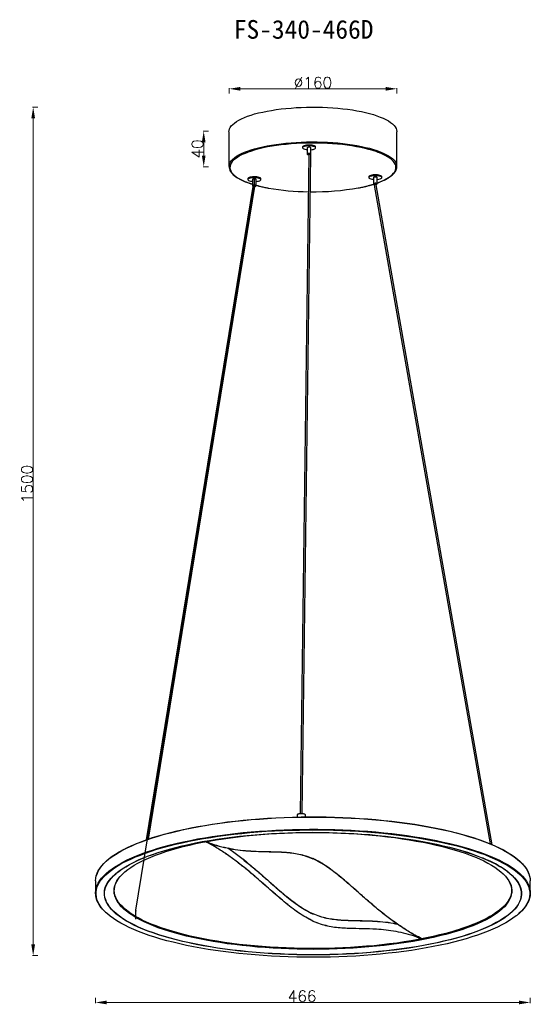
# Model space of a CAD drawing. Header units: inches. Extents: x -1085 to 629, y -44 to 1216.
# Tile 1 of 2: x -1085 to -538, y 131 to 1187. Entities that reach past the tile are written whole.
import ezdxf

# ---------------------------------------------------------------- set-up
doc = ezdxf.new("R2010")
doc.units = ezdxf.units.IN
doc.header["$MEASUREMENT"] = 0
doc.layers.add('标注线', color=3, linetype='Continuous', lineweight=9)
doc.styles.add('romand', font='romand.shx')
doc.styles.get("Standard").update_dxf_attribs({"font": 'txt', "bigfont": 'gbcbig.shx'})
doc.dimstyles.new('副本 (2) (2) 1-1尺寸界线', dxfattribs={"dimtxt": 4, "dimasz": 4, "dimexe": 0.618, "dimexo": 0.618, "dimgap": 0.618, "dimtad": 1, "dimtoh": 1, "dimdsep": 46, "dimtxsty": 'romand', "dimcen": 0, "dimclrd": 3, "dimclre": 3, "dimclrt": 6, "dimadec": 0, "dimazin": 2, "dimtfac": 1, "dimtofl": 0, "dimtmove": 0, "dimatfit": 3, "dimfxl": 0, "dimlwd": 13, "dimlwe": 13, "dimarcsym": 0})

# ---------------------------------------------------------------- blocks, each defined once
blk = doc.blocks.new('*D8')
at = {"color": 3, "lineweight": 13}
for p, q in [((-860.8, 1108), (-860.8, 1113.6)), ((-848.8, 1113), (-692.9, 1113)), ((-680.9, 1108), (-680.9, 1113.6))]:
    blk.add_line(p, q, dxfattribs=at)
at = {"color": 3}
for points in [[(-848.8, 1115), (-848.8, 1111), (-860.8, 1113)], [(-692.9, 1115), (-692.9, 1111), (-680.9, 1113)]]:
    blk.add_solid(points, dxfattribs=at)
at = {"layer": 'Defpoints', "color": 0}
for p in [(-680.9, 1113), (-860.8, 1068.2), (-680.9, 1066.9)]:
    blk.add_point(p, dxfattribs=at)
at = {"color": 6, "insert": (-770.9, 1119.6), "char_height": 12, "attachment_point": 5, "style": 'romand'}
blk.add_mtext('%%C160', dxfattribs=at)
blk = doc.blocks.new('*D9')
at = {"color": 3, "lineweight": 13}
for p, q in [((-1065.8, 1093.4), (-1071.4, 1093.4)), ((-1070.8, 1081.4), (-1070.8, 195.6)), ((-1065.8, 183.6), (-1071.4, 183.6))]:
    blk.add_line(p, q, dxfattribs=at)
at = {"color": 3}
for points in [[(-1072.8, 1081.4), (-1068.8, 1081.4), (-1070.8, 1093.4)], [(-1072.8, 195.6), (-1068.8, 195.6), (-1070.8, 183.6)]]:
    blk.add_solid(points, dxfattribs=at)
at = {"layer": 'Defpoints', "color": 0}
for p in [(-772.1, 1093.4), (-1070.8, 183.6), (-824.2, 183.6)]:
    blk.add_point(p, dxfattribs=at)
at = {"color": 6, "insert": (-1077.4, 689.2), "char_height": 12, "attachment_point": 5, "rotation": 90, "style": 'romand'}
blk.add_mtext('1500', dxfattribs=at)
blk = doc.blocks.new('*D10')
at = {"color": 3, "lineweight": 13}
for p, q in [((-883, 1067.6), (-888.7, 1067.6)), ((-888, 1055.6), (-888, 1041.4)), ((-883, 1029.4), (-888.7, 1029.4))]:
    blk.add_line(p, q, dxfattribs=at)
at = {"color": 3}
for points in [[(-890, 1055.6), (-886, 1055.6), (-888, 1067.6)], [(-890, 1041.4), (-886, 1041.4), (-888, 1029.4)]]:
    blk.add_solid(points, dxfattribs=at)
at = {"layer": 'Defpoints', "color": 0}
for p in [(-860.9, 1067.6), (-888, 1029.4), (-860.9, 1029.4)]:
    blk.add_point(p, dxfattribs=at)
at = {"color": 6, "insert": (-894.7, 1048.5), "char_height": 12, "attachment_point": 5, "rotation": 90, "style": 'romand'}
blk.add_mtext('40', dxfattribs=at)
blk = doc.blocks.new('*D11')
at = {"color": 3, "lineweight": 13}
for p, q in [((-1003.9, 138.4), (-1003.9, 132.8)), ((-538, 138.4), (-538, 132.8)), ((-991.9, 133.4), (-550, 133.4))]:
    blk.add_line(p, q, dxfattribs=at)
at = {"color": 3}
for points in [[(-991.9, 135.4), (-991.9, 131.4), (-1003.9, 133.4)], [(-550, 135.4), (-550, 131.4), (-538, 133.4)]]:
    blk.add_solid(points, dxfattribs=at)
at = {"layer": 'Defpoints', "color": 0}
for p in [(-1003.9, 250.8), (-538, 251.7), (-538, 133.4)]:
    blk.add_point(p, dxfattribs=at)
at = {"color": 6, "insert": (-782.5, 140.1), "char_height": 12, "attachment_point": 5, "style": 'romand'}
blk.add_mtext('466', dxfattribs=at)

msp = doc.modelspace()

# ---------------------------------------------------------------- linework, layer by layer
at = {"color": 7, "linetype": 'Continuous', "lineweight": 25}
for p, q in [((-860.9, 1066.9), (-860.9, 1029.6)), ((-680.9, 1029.6), (-680.9, 1066.9)), ((-782, 1050.7), (-782, 1049.7)), ((-777, 1049.7), (-777, 1043)), ((-773, 1043), (-773, 1049.7)), ((-768, 1049.7), (-768, 1050.7)), ((-775.4, 1042.2), (-784.5, 336)), ((-782.3, 336), (-773.2, 1042.2)), ((-775.4, 1043.3), (-775.4, 1043.1)), ((-840.7, 1016.6), (-840.7, 1015.7)), ((-835.7, 1015.7), (-835.7, 1009)), ((-831.7, 1009), (-831.7, 1015.7)), ((-826.7, 1015.7), (-826.7, 1016.6)), ((-711, 1018.7), (-711, 1017.8)), ((-706, 1017.8), (-706, 1011.1)), ((-702, 1011.1), (-702, 1017.8)), ((-697, 1017.8), (-697, 1018.7)), ((-835.3, 1008.4), (-949.6, 307.8)), ((-947.2, 308.6), (-833.1, 1008.1)), ((-833, 1009.2), (-833, 1009.2)), ((-722, 1006.8), (-721.9, 1006.8)), ((-705.7, 1010.8), (-705.4, 1010.7)), ((-705.3, 1009.8), (-581.1, 303.6)), ((-703.2, 1010.9), (-703.2, 1011.3)), ((-578.7, 302.5), (-703.2, 1010.2)), ((-787.9, 334.4), (-787.9, 332.2)), ((-787.2, 335.3), (-787.7, 334.8)), ((-779.1, 334.8), (-779.6, 335.3)), ((-778.9, 332.3), (-778.9, 334.4)), ((-1003.9, 263.7), (-1003.9, 250.6)), ((-537.9, 250.6), (-537.9, 263.7)), ((-993.6, 230.3), (-993, 229.8))]:
    msp.add_line(p, q, dxfattribs=at)
at = {"color": 7, "linetype": 'Continuous'}
for p, q in [((-833.7, 1009.4), (-833.7, 1015.7)), ((-960.9, 232.3), (-833.8, 1008.5)), ((-960.9, 222.7), (-960.9, 231.4))]:
    msp.add_line(p, q, dxfattribs=at)
at = {"color": 7, "linetype": 'Continuous', "lineweight": 25, "flags": 128}
for points in [[(-860.9, 1066.9), (-860.8, 1068.2), (-860.3, 1069.9), (-859.5, 1071.5), (-858.4, 1073.2), (-856.9, 1074.8), (-855, 1076.3), (-852.8, 1077.9), (-850.3, 1079.3), (-847.5, 1080.8), (-844.4, 1082.2), (-841, 1083.5), (-837.3, 1084.8), (-833.4, 1086), (-829.2, 1087.1), (-824.8, 1088.1), (-820.1, 1089.1), (-815.3, 1089.9), (-810.3, 1090.7), (-805.1, 1091.4), (-799.9, 1092), (-794.4, 1092.4), (-788.9, 1092.8), (-783.4, 1093.1), (-777.8, 1093.3), (-772.1, 1093.4), (-766.5, 1093.3), (-760.8, 1093.2), (-755.2, 1093), (-749.7, 1092.6), (-744.2, 1092.2), (-738.9, 1091.6), (-733.7, 1091), (-728.6, 1090.3), (-723.7, 1089.4), (-719, 1088.5), (-714.5, 1087.5), (-710.2, 1086.4), (-706.1, 1085.3), (-702.3, 1084), (-698.8, 1082.7), (-695.6, 1081.4), (-692.6, 1080), (-690, 1078.5), (-687.7, 1077), (-685.7, 1075.4), (-684, 1073.8), (-682.7, 1072.2), (-681.8, 1070.6), (-681.2, 1068.9), (-680.9, 1067.3), (-680.9, 1066.9)], [(-700.9, 1044.8), (-703.1, 1045.6), (-706.8, 1046.8), (-710.9, 1048), (-715.1, 1049.1), (-719.6, 1050), (-724.2, 1050.9), (-729.1, 1051.8), (-734.1, 1052.5), (-739.2, 1053.1), (-744.5, 1053.7), (-749.9, 1054.1), (-755.4, 1054.4), (-760.9, 1054.7), (-766.5, 1054.8), (-772.1, 1054.8), (-777.7, 1054.8), (-783.2, 1054.6), (-788.7, 1054.3), (-794.2, 1053.9), (-799.5, 1053.4), (-804.8, 1052.9), (-809.9, 1052.2), (-814.8, 1051.4), (-819.6, 1050.6), (-824.2, 1049.6), (-828.5, 1048.6), (-832.7, 1047.5), (-836.6, 1046.3), (-840.2, 1045.1), (-841.1, 1044.8)], [(-768, 1050.7), (-768.2, 1051.1), (-768.6, 1051.5), (-769.4, 1051.9), (-770.5, 1052.3), (-771.8, 1052.5), (-773.3, 1052.7), (-774.8, 1052.7), (-776.4, 1052.7), (-777.9, 1052.6), (-779.2, 1052.3), (-780.4, 1052), (-781.3, 1051.6), (-781.8, 1051.2), (-782, 1050.8), (-782, 1050.7)], [(-768.8, 1048.8), (-768.3, 1049.2), (-768, 1049.7), (-768.2, 1050.1), (-768.6, 1050.6), (-769.4, 1051), (-770.5, 1051.3), (-771.8, 1051.6), (-773.3, 1051.7), (-774.8, 1051.8), (-776.4, 1051.8), (-777.9, 1051.6), (-779.2, 1051.4), (-780.4, 1051.1), (-781.3, 1050.7), (-781.8, 1050.3), (-782, 1049.8), (-781.9, 1049.3), (-781.4, 1048.9), (-780.7, 1048.5), (-779.6, 1048.2), (-778.3, 1047.9), (-777, 1047.8)], [(-773, 1049.7), (-773.1, 1049.9), (-773.5, 1050.1), (-774.1, 1050.3), (-774.9, 1050.3), (-775.6, 1050.3), (-776.3, 1050.2), (-776.8, 1050), (-777, 1049.8), (-777, 1049.7)], [(-773.2, 1042.8), (-773.1, 1043), (-773.1, 1043.2), (-773.5, 1043.4), (-774.1, 1043.6), (-774.9, 1043.6), (-775.6, 1043.6), (-776.3, 1043.5), (-776.8, 1043.3), (-777, 1043.1), (-777, 1042.9), (-776.6, 1042.7), (-776, 1042.5), (-775.4, 1042.5)], [(-774.7, 1043.4), (-774.9, 1043.4), (-775.4, 1043.4), (-775.8, 1043.3), (-776, 1043.2), (-776.1, 1043.1), (-776.1, 1042.9), (-775.9, 1042.8), (-775.6, 1042.8), (-775.4, 1042.7)], [(-834, 1018.7), (-835.6, 1018.6), (-837, 1018.4), (-838.3, 1018.2), (-839.4, 1017.8), (-840.1, 1017.4), (-840.6, 1017), (-840.7, 1016.6)], [(-834, 1017.7), (-835.6, 1017.7), (-837, 1017.5), (-838.3, 1017.2), (-839.4, 1016.9), (-840.1, 1016.5), (-840.6, 1016), (-840.7, 1015.6), (-840.5, 1015.1), (-839.9, 1014.7), (-839, 1014.3), (-837.8, 1014), (-836.5, 1013.8), (-835.7, 1013.7)], [(-833.8, 1016.3), (-834.5, 1016.2), (-835.2, 1016.1), (-835.6, 1015.9), (-835.7, 1015.7)], [(-826.7, 1016.6), (-826.7, 1016.7), (-826.9, 1017.2), (-827.5, 1017.6), (-828.4, 1018), (-829.6, 1018.3), (-830.9, 1018.5), (-832.4, 1018.7), (-834, 1018.7)], [(-831.7, 1013.7), (-830.4, 1013.9), (-829.1, 1014.1), (-828, 1014.5), (-827.3, 1014.9), (-826.8, 1015.3), (-826.7, 1015.8), (-826.9, 1016.2), (-827.5, 1016.6), (-828.4, 1017), (-829.6, 1017.3), (-830.9, 1017.6), (-832.4, 1017.7), (-834, 1017.7)], [(-831.7, 1015.7), (-831.7, 1015.7), (-831.9, 1015.9), (-832.3, 1016.1), (-833, 1016.2), (-833.8, 1016.3)], [(-697, 1018.7), (-697, 1019), (-697.4, 1019.4), (-698.1, 1019.8), (-699.1, 1020.2), (-700.3, 1020.5), (-701.7, 1020.7), (-703.2, 1020.8), (-704.8, 1020.8), (-706.3, 1020.7), (-707.8, 1020.5), (-709, 1020.2), (-709.9, 1019.8), (-710.6, 1019.4), (-711, 1018.9), (-711, 1018.7)], [(-702, 1015.8), (-701.6, 1015.8), (-700.2, 1016), (-699, 1016.3), (-698, 1016.7), (-697.4, 1017.1), (-697, 1017.6), (-697, 1018), (-697.4, 1018.5), (-698.1, 1018.9), (-699.1, 1019.2), (-700.3, 1019.5), (-701.7, 1019.7), (-703.2, 1019.8), (-704.8, 1019.8), (-706.3, 1019.7), (-707.8, 1019.5), (-709, 1019.2), (-709.9, 1018.9), (-710.6, 1018.4), (-711, 1018), (-710.9, 1017.5), (-710.6, 1017.1), (-709.9, 1016.7), (-709.9, 1016.7)], [(-702, 1017.8), (-702, 1017.9), (-702.3, 1018.1), (-702.8, 1018.3), (-703.6, 1018.3), (-704.3, 1018.4), (-705.1, 1018.3), (-705.6, 1018.1), (-705.9, 1017.9), (-706, 1017.8)], [(-833.8, 1009.6), (-834.5, 1009.5), (-835.2, 1009.4), (-835.6, 1009.2), (-835.7, 1009), (-835.5, 1008.7), (-835.3, 1008.6)], [(-833, 1008.4), (-832.9, 1008.4), (-832.2, 1008.6), (-831.8, 1008.8), (-831.7, 1009), (-831.9, 1009.2), (-832.3, 1009.4), (-833, 1009.5), (-833.8, 1009.6)], [(-833, 1008.7), (-832.9, 1008.8), (-832.7, 1008.9), (-832.6, 1009), (-832.7, 1009.1), (-833, 1009.2), (-833, 1009.2)], [(-703.2, 1010.5), (-702.9, 1010.6), (-702.4, 1010.7), (-702, 1011), (-702, 1011.2), (-702.3, 1011.4), (-702.8, 1011.6), (-703.6, 1011.7), (-704.3, 1011.7), (-705.1, 1011.6), (-705.6, 1011.4), (-705.9, 1011.2), (-706, 1011), (-705.7, 1010.8)], [(-703.2, 1010.8), (-703.1, 1010.9), (-702.9, 1011), (-702.9, 1011.1), (-703.1, 1011.3), (-703.4, 1011.3), (-703.8, 1011.4), (-704.2, 1011.4), (-704.6, 1011.4), (-704.9, 1011.3), (-705.1, 1011.2), (-705.1, 1011.1)], [(-1002.9, 269.5), (-1002.9, 269.5), (-1002, 272.2), (-1000.7, 274.8), (-999.1, 277.4), (-997.2, 280), (-994.9, 282.5), (-992.3, 285.1), (-989.3, 287.6), (-986.1, 290.1), (-982.5, 292.5), (-978.5, 294.9), (-974.3, 297.2), (-969.8, 299.5), (-964.9, 301.8), (-959.8, 303.9), (-954.4, 306.1), (-948.7, 308.1), (-942.8, 310.1), (-936.5, 312), (-930.1, 313.9), (-923.4, 315.7), (-916.4, 317.4), (-909.3, 319), (-901.9, 320.5), (-894.4, 322), (-886.6, 323.3), (-878.7, 324.6), (-870.7, 325.8), (-862.4, 326.9), (-854.1, 327.9), (-845.6, 328.8), (-837, 329.6), (-828.3, 330.3), (-819.5, 330.9), (-810.6, 331.4), (-801.7, 331.8), (-792.7, 332.1), (-783.7, 332.3), (-774.7, 332.4), (-765.7, 332.4), (-756.7, 332.3), (-747.7, 332), (-738.7, 331.7), (-729.8, 331.3), (-721, 330.8), (-712.2, 330.2), (-703.5, 329.5), (-694.9, 328.6), (-686.4, 327.7), (-678.1, 326.7), (-669.9, 325.6), (-661.8, 324.4), (-653.9, 323.1), (-646.2, 321.7), (-638.7, 320.3), (-631.4, 318.7), (-624.3, 317.1), (-617.4, 315.4), (-610.7, 313.6), (-604.3, 311.7), (-598.1, 309.8), (-592.2, 307.8), (-586.6, 305.7), (-581.2, 303.6), (-576.1, 301.4)], [(-778.9, 334.4), (-779, 334.7), (-779.4, 335.1), (-780.2, 335.4), (-781.2, 335.6), (-782.4, 335.7), (-783.7, 335.8), (-785, 335.7), (-786.1, 335.5), (-787, 335.2), (-787.6, 334.9), (-787.9, 334.5), (-787.9, 334.4)], [(-787.2, 335.3), (-787, 335.5), (-786.2, 335.7), (-785.3, 336), (-784.2, 336.1), (-783, 336.1), (-781.8, 336), (-780.8, 335.8), (-780, 335.5), (-779.6, 335.3)], [(-998.6, 264), (-997.7, 265.1), (-995.6, 267.7), (-993.1, 270.3), (-990.2, 272.8), (-987, 275.3), (-983.5, 277.8), (-979.7, 280.2), (-975.6, 282.6), (-971.1, 284.9), (-966.3, 287.2), (-961.3, 289.4), (-955.9, 291.5), (-950.3, 293.6), (-944.4, 295.6), (-938.2, 297.6), (-931.8, 299.5), (-925.1, 301.3), (-918.2, 303), (-911.1, 304.7), (-903.7, 306.2), (-896.2, 307.7), (-888.4, 309.1), (-880.5, 310.4), (-872.4, 311.6), (-864.2, 312.7), (-855.8, 313.8), (-847.3, 314.7), (-838.7, 315.5), (-830, 316.2), (-821.1, 316.9), (-812.2, 317.4), (-803.3, 317.8), (-794.3, 318.1), (-785.2, 318.3), (-776.2, 318.5), (-767.1, 318.5), (-758, 318.4), (-749, 318.2), (-740, 317.9), (-731, 317.5), (-722.1, 316.9), (-713.3, 316.3), (-704.5, 315.6), (-695.9, 314.8), (-687.3, 313.9), (-678.9, 312.9), (-670.7, 311.8), (-662.6, 310.6), (-654.6, 309.3), (-646.9, 307.9), (-639.3, 306.5), (-631.9, 304.9), (-624.7, 303.3), (-617.8, 301.6), (-611.1, 299.8), (-604.6, 297.9), (-598.4, 296), (-592.5, 293.9), (-586.8, 291.9), (-581.4, 289.7), (-576.3, 287.5)], [(-983.9, 249.8), (-984, 251), (-984.1, 253.6), (-983.9, 256.1), (-983.3, 258.6), (-982.3, 261.2), (-981, 263.7), (-979.4, 266.2), (-977.4, 268.6), (-975.1, 271.1), (-972.4, 273.5), (-969.4, 275.9), (-966.1, 278.2), (-962.4, 280.5), (-958.5, 282.8), (-954.2, 285), (-949.7, 287.2), (-944.8, 289.3), (-939.7, 291.3), (-934.2, 293.3), (-928.5, 295.2), (-922.6, 297), (-916.4, 298.8), (-910, 300.5), (-903.3, 302.1), (-896.4, 303.7), (-889.3, 305.1), (-882.1, 306.5), (-874.6, 307.8), (-866.9, 308.9), (-859.2, 310), (-851.2, 311), (-843.1, 312), (-835, 312.8), (-826.7, 313.5), (-818.3, 314.1), (-809.8, 314.6), (-801.3, 315), (-792.7, 315.3), (-784.1, 315.5), (-775.5, 315.6), (-766.8, 315.6), (-758.2, 315.5), (-749.6, 315.3), (-741, 315), (-732.5, 314.6), (-724, 314.1), (-715.6, 313.5), (-707.3, 312.8), (-699.1, 312), (-691, 311.1), (-683.1, 310.1), (-675.3, 309), (-667.6, 307.8), (-660.2, 306.5), (-652.9, 305.2), (-645.8, 303.7), (-638.9, 302.2), (-632.2, 300.6), (-625.8, 298.9), (-619.5, 297.1), (-613.6, 295.3), (-607.9, 293.4), (-602.4, 291.4), (-597.3, 289.4), (-592.4, 287.3)], [(-981.1, 272.4), (-978.7, 274.3), (-975.3, 276.7), (-971.5, 279), (-967.5, 281.4), (-963.1, 283.6), (-958.4, 285.9), (-953.4, 288), (-948.2, 290.1), (-942.6, 292.2), (-936.8, 294.1), (-930.7, 296), (-924.4, 297.9), (-917.8, 299.6), (-911, 301.3), (-904, 302.9), (-896.8, 304.4), (-889.3, 305.8), (-881.7, 307.2), (-873.9, 308.4), (-866, 309.6), (-857.8, 310.6), (-849.6, 311.6), (-841.2, 312.5), (-832.7, 313.3), (-824.2, 313.9), (-815.5, 314.5), (-806.8, 315), (-798, 315.3), (-789.1, 315.6), (-780.3, 315.8), (-771.4, 315.8), (-762.5, 315.8), (-753.6, 315.6), (-744.8, 315.4), (-736, 315), (-727.3, 314.6), (-718.6, 314), (-710, 313.3), (-701.5, 312.6), (-693.1, 311.7), (-684.8, 310.8), (-676.7, 309.7), (-668.7, 308.6), (-660.9, 307.3), (-653.3, 306), (-645.8, 304.6), (-638.6, 303.1), (-631.5, 301.5), (-624.7, 299.8), (-618.1, 298.1), (-611.7, 296.2), (-605.6, 294.3), (-599.8, 292.4), (-594.2, 290.3), (-588.9, 288.2), (-583.9, 286.1)], [(-957.1, 286.6), (-953.7, 288), (-948.4, 290.1), (-942.8, 292.2), (-937, 294.2), (-930.9, 296.1), (-924.6, 297.9), (-918, 299.6), (-911.2, 301.3), (-904.2, 302.9), (-896.9, 304.4), (-889.5, 305.9), (-881.9, 307.2), (-874, 308.5), (-866.1, 309.6), (-858, 310.7), (-849.7, 311.7), (-841.3, 312.5), (-832.8, 313.3), (-824.2, 314), (-815.5, 314.5), (-806.8, 315), (-798, 315.4), (-789.1, 315.6), (-780.3, 315.8), (-771.4, 315.9), (-762.5, 315.8), (-753.6, 315.7), (-744.8, 315.4), (-736, 315.1), (-727.2, 314.6), (-718.5, 314), (-709.9, 313.4), (-701.4, 312.6), (-693, 311.8), (-684.7, 310.8), (-676.6, 309.7), (-668.6, 308.6), (-660.8, 307.3), (-653.1, 306), (-645.7, 304.6), (-638.4, 303.1), (-631.3, 301.5), (-624.5, 299.8), (-617.9, 298.1), (-611.5, 296.3), (-605.4, 294.4), (-599.6, 292.4), (-594, 290.4), (-590.5, 289)], [(-576.1, 301.4), (-571.3, 299.2), (-566.8, 296.9), (-562.6, 294.5), (-558.8, 292.1), (-555.2, 289.7), (-552, 287.2), (-549.1, 284.7), (-546.5, 282.1), (-544.3, 279.6), (-542.4, 277), (-540.9, 274.4), (-539.7, 271.7), (-539.6, 271.4)], [(-592.4, 287.3), (-587.8, 285.1), (-583.6, 282.9), (-579.6, 280.7), (-575.9, 278.4), (-572.6, 276), (-569.6, 273.6), (-566.9, 271.2), (-564.6, 268.8), (-562.6, 266.3), (-560.9, 263.8), (-559.6, 261.3), (-558.6, 258.8), (-558, 256.2), (-557.7, 253.7), (-557.8, 251.2), (-557.9, 250)], [(-576.3, 287.5), (-571.5, 285.3), (-566.9, 282.9), (-562.7, 280.6), (-558.9, 278.2), (-555.3, 275.7), (-552.1, 273.2), (-549.2, 270.7), (-546.6, 268.1), (-544.4, 265.6), (-543.9, 265)], [(-993.7, 230.6), (-995.6, 232.5), (-997.8, 235), (-999.7, 237.6), (-1001.2, 240.3), (-1002.4, 242.9), (-1003.3, 245.5), (-1003.8, 248.2), (-1003.9, 250.8), (-1003.7, 253.5), (-1003.2, 256.1), (-1002.3, 258.8), (-1001, 261.4), (-999.4, 264), (-997.5, 266.6), (-995.2, 269.2), (-993.6, 270.7)], [(-563.6, 267.6), (-562.7, 266.4), (-561, 263.9), (-559.7, 261.4), (-558.8, 258.8), (-558.2, 256.3), (-557.9, 253.7), (-558, 251.2), (-558.5, 248.6), (-559.3, 246.1), (-560.5, 243.6), (-562, 241.1), (-563.9, 238.6), (-566.1, 236.1), (-568.7, 233.7), (-571.5, 231.2), (-574.8, 228.9), (-578.3, 226.5), (-582.2, 224.3), (-586.4, 222), (-590.9, 219.8), (-595.7, 217.7), (-600.7, 215.6), (-606.1, 213.6), (-611.7, 211.7), (-617.7, 209.8), (-623.8, 208), (-630.2, 206.3), (-636.9, 204.6), (-643.7, 203.1), (-650.8, 201.6), (-658.1, 200.2), (-665.5, 198.9), (-673.2, 197.7), (-681, 196.5), (-688.9, 195.5), (-697, 194.6), (-705.2, 193.7), (-713.5, 193), (-722, 192.4), (-730.5, 191.8), (-739, 191.4), (-747.6, 191.1), (-756.3, 190.8), (-765, 190.7), (-773.7, 190.7), (-782.3, 190.8), (-791, 191), (-799.6, 191.3), (-808.2, 191.6), (-816.7, 192.1), (-825.2, 192.7), (-833.5, 193.4), (-841.8, 194.3), (-849.9, 195.1), (-857.9, 196.1), (-865.8, 197.2), (-873.5, 198.4), (-881, 199.7), (-888.4, 201.1), (-895.5, 202.5), (-902.5, 204), (-909.2, 205.7), (-915.7, 207.4), (-921.9, 209.1), (-927.9, 211), (-933.7, 212.9), (-939.1, 214.9), (-944.3, 216.9), (-949.2, 219), (-953.8, 221.2), (-958.1, 223.4), (-962.1, 225.7), (-965.8, 228), (-969.1, 230.4), (-972.1, 232.8), (-974.8, 235.2), (-977.2, 237.7), (-979.2, 240.1), (-980.8, 242.6), (-982.1, 245.2), (-983.1, 247.7), (-983.7, 250.3), (-983.9, 252.8), (-983.8, 255.4), (-983.3, 257.9), (-982.5, 260.5), (-981.3, 263), (-979.8, 265.5), (-978.2, 267.6)], [(-548.8, 271.3), (-546.3, 268.8), (-544, 266.2), (-542.1, 263.6), (-540.6, 261), (-539.4, 258.4), (-538.6, 255.7), (-538.1, 253.1), (-537.9, 250.4), (-538.1, 247.8), (-538.7, 245.1), (-539.6, 242.5), (-540.8, 239.8), (-542.4, 237.2), (-544.4, 234.6), (-546.6, 232.1), (-548.6, 230.1)], [(-557.9, 253.6), (-558, 251.8), (-558.5, 249.2), (-559.3, 246.7), (-560.5, 244.2), (-562, 241.7), (-563.9, 239.2), (-566.1, 236.7), (-568.7, 234.3), (-571.5, 231.8), (-574.8, 229.5), (-578.3, 227.1), (-582.2, 224.9), (-586.4, 222.6), (-590.9, 220.4), (-595.7, 218.3), (-600.7, 216.2), (-606.1, 214.2), (-611.7, 212.3), (-617.7, 210.4), (-623.8, 208.6), (-630.2, 206.9), (-636.9, 205.2), (-643.7, 203.7), (-650.8, 202.2), (-658.1, 200.8), (-665.5, 199.5), (-673.2, 198.3), (-681, 197.1), (-688.9, 196.1), (-697, 195.2), (-705.2, 194.3), (-713.5, 193.6), (-722, 193), (-730.5, 192.4), (-739, 192), (-747.6, 191.7), (-756.3, 191.4), (-765, 191.3), (-773.7, 191.3), (-782.3, 191.4), (-791, 191.6), (-799.6, 191.9), (-808.2, 192.2), (-816.7, 192.7), (-825.2, 193.3), (-833.5, 194), (-841.8, 194.8), (-849.9, 195.7), (-857.9, 196.7), (-865.8, 197.8), (-873.5, 199), (-881, 200.3), (-888.4, 201.7), (-895.5, 203.1), (-902.5, 204.6), (-909.2, 206.3), (-915.7, 208), (-921.9, 209.7), (-927.9, 211.6), (-933.7, 213.5), (-939.1, 215.5), (-944.3, 217.5), (-949.2, 219.6), (-953.8, 221.8), (-958.1, 224), (-962.1, 226.3), (-965.8, 228.6), (-969.1, 231), (-972.1, 233.4), (-974.8, 235.8), (-977.2, 238.2), (-979.2, 240.7), (-980.8, 243.2), (-982.1, 245.8), (-983.1, 248.3), (-983.7, 250.9), (-983.9, 253.4), (-983.9, 253.6)], [(-563.2, 238.9), (-563.4, 238.6), (-565.6, 236.1), (-568.1, 233.7), (-570.9, 231.3), (-574, 228.9), (-577.5, 226.6), (-581.3, 224.3), (-585.4, 222.1), (-589.8, 219.9), (-594.6, 217.8), (-599.6, 215.7), (-604.8, 213.7), (-610.4, 211.8), (-616.2, 209.9), (-622.3, 208.1), (-628.6, 206.3), (-635.2, 204.7), (-641.9, 203.1), (-648.9, 201.6), (-656.1, 200.2), (-663.5, 198.9), (-671, 197.6), (-678.8, 196.5), (-686.6, 195.4), (-694.6, 194.5), (-702.8, 193.6), (-711, 192.9), (-719.3, 192.2), (-727.8, 191.6), (-736.3, 191.2), (-744.8, 190.8), (-753.4, 190.6), (-762, 190.4), (-770.7, 190.3), (-779.3, 190.4), (-788, 190.5), (-796.6, 190.8), (-805.1, 191.2), (-813.6, 191.6), (-822, 192.2), (-830.4, 192.8), (-838.6, 193.6), (-846.8, 194.4), (-854.8, 195.4), (-862.7, 196.4), (-870.4, 197.6), (-877.9, 198.8), (-885.3, 200.1), (-892.5, 201.5), (-899.5, 203), (-906.3, 204.6), (-912.9, 206.3), (-919.2, 208), (-925.3, 209.8), (-931.1, 211.7), (-936.7, 213.6), (-942, 215.6), (-947, 217.7), (-951.7, 219.8), (-956.2, 222), (-960.3, 224.2), (-964.1, 226.5), (-967.6, 228.8), (-970.8, 231.2), (-973.6, 233.6), (-976.1, 236), (-978.3, 238.5), (-978.4, 238.6)], [(-568.2, 234.7), (-570.8, 232.5), (-574, 230.1), (-577.5, 227.8), (-581.2, 225.5), (-585.4, 223.2), (-589.8, 221.1), (-594.5, 218.9), (-599.5, 216.9), (-604.8, 214.8), (-610.3, 212.9), (-616.2, 211), (-622.2, 209.2), (-628.6, 207.5), (-635.1, 205.8), (-641.9, 204.2), (-648.9, 202.8), (-654.2, 201.7)], [(-552.5, 226.7), (-553.1, 226.2), (-556.5, 223.7), (-560.2, 221.3), (-564.2, 218.9), (-568.5, 216.6), (-573.1, 214.3), (-578, 212), (-583.2, 209.8), (-588.7, 207.7), (-594.5, 205.7), (-600.5, 203.7), (-606.8, 201.7), (-613.4, 199.9), (-620.1, 198.1), (-627.2, 196.4), (-634.4, 194.8), (-641.9, 193.3), (-649.5, 191.9), (-657.3, 190.5), (-665.3, 189.3), (-673.5, 188.1), (-681.8, 187), (-690.2, 186.1), (-698.8, 185.2), (-707.5, 184.4), (-716.3, 183.7), (-725.1, 183.2), (-734.1, 182.7), (-743, 182.3), (-752.1, 182), (-761.1, 181.9), (-770.2, 181.8), (-779.3, 181.9), (-788.3, 182), (-797.4, 182.3), (-806.4, 182.6), (-815.3, 183.1), (-824.2, 183.6), (-833, 184.3), (-841.6, 185.1), (-850.2, 185.9), (-858.7, 186.9), (-867, 187.9), (-875.2, 189.1), (-883.2, 190.3), (-891.1, 191.7), (-898.8, 193.1), (-906.3, 194.6), (-913.5, 196.2), (-920.6, 197.9), (-927.4, 199.6), (-934, 201.4), (-940.3, 203.4), (-946.4, 205.3), (-952.2, 207.4), (-957.8, 209.5), (-963, 211.7), (-968, 213.9), (-972.7, 216.2), (-977, 218.5), (-981.1, 220.9), (-984.8, 223.3), (-988.2, 225.8), (-991.2, 228.3), (-992.6, 229.6)], [(-636, 197.7), (-637.6, 197.4), (-644.9, 195.9), (-652.3, 194.4), (-660, 193.1), (-667.8, 191.8), (-675.7, 190.7), (-683.9, 189.6), (-692.1, 188.6), (-700.5, 187.8), (-709, 187), (-717.6, 186.3), (-726.3, 185.7), (-735, 185.3), (-743.8, 184.9), (-752.7, 184.6), (-761.6, 184.5), (-770.4, 184.4), (-779.3, 184.5), (-788.2, 184.6), (-797.1, 184.9), (-805.9, 185.2), (-814.6, 185.7), (-823.3, 186.3), (-831.9, 186.9), (-840.4, 187.7), (-848.8, 188.5), (-857.1, 189.5), (-865.2, 190.6), (-873.2, 191.7), (-881, 192.9), (-888.7, 194.3), (-896.2, 195.7), (-900.8, 196.7)]]:
    msp.add_lwpolyline(points, dxfattribs=at)
at = {"color": 8, "linetype": 'Continuous', "lineweight": 25, "flags": 128}
for points in [[(-860.3, 1032.7), (-859.5, 1034.2), (-858.4, 1035.9), (-856.9, 1037.5), (-855, 1039), (-852.8, 1040.6), (-850.3, 1042.1), (-847.5, 1043.5), (-844.4, 1044.9), (-841, 1046.2), (-837.3, 1047.5), (-833.4, 1048.7), (-829.2, 1049.8), (-824.8, 1050.8), (-820.1, 1051.8), (-815.3, 1052.6), (-810.3, 1053.4), (-805.1, 1054.1), (-799.9, 1054.7), (-794.4, 1055.2), (-788.9, 1055.5), (-783.4, 1055.8), (-777.8, 1056), (-772.1, 1056.1), (-766.5, 1056.1), (-760.8, 1055.9), (-755.2, 1055.7), (-749.7, 1055.3), (-744.2, 1054.9), (-738.9, 1054.4), (-733.7, 1053.7), (-728.6, 1053), (-723.7, 1052.2), (-719, 1051.2), (-714.5, 1050.2), (-710.2, 1049.2), (-706.1, 1048), (-702.3, 1046.8), (-698.8, 1045.5), (-695.6, 1044.1), (-692.6, 1042.7), (-690, 1041.2), (-687.7, 1039.7), (-685.7, 1038.1), (-684, 1036.6), (-682.7, 1034.9), (-681.8, 1033.3), (-681.5, 1032.5)], [(-841.1, 1044.8), (-843.6, 1043.8), (-846.7, 1042.4), (-849.5, 1041), (-851.9, 1039.5), (-854.1, 1038), (-855.9, 1036.4), (-857.4, 1034.9), (-858.5, 1033.2), (-859.4, 1031.6), (-859.8, 1030), (-859.9, 1028.3), (-859.7, 1026.7), (-859.1, 1025.1), (-858.1, 1023.4), (-856.8, 1021.8), (-855.2, 1020.3), (-853.2, 1018.7), (-850.9, 1017.2), (-848.3, 1015.8), (-845.4, 1014.4), (-842.2, 1013), (-838.7, 1011.7), (-835.7, 1010.7)], [(-774.4, 1043.4), (-774.8, 1043.3), (-775.1, 1043.3), (-775.3, 1043.2), (-775.4, 1043.1)], [(-774.4, 1042.7), (-774.8, 1042.6), (-775.1, 1042.5), (-775.3, 1042.4), (-775.4, 1042.2)], [(-773.2, 1043.1), (-773.2, 1043.1), (-773.3, 1043.2), (-773.6, 1043.3), (-773.9, 1043.4), (-774.4, 1043.4)], [(-773.2, 1042.2), (-773.2, 1042.2), (-773.3, 1042.4), (-773.6, 1042.6), (-773.9, 1042.7), (-774.4, 1042.7)], [(-702, 1012.1), (-701.6, 1012.3), (-698.2, 1013.6), (-695.1, 1015), (-692.4, 1016.4), (-689.9, 1017.9), (-687.7, 1019.4), (-685.9, 1020.9), (-684.4, 1022.5), (-683.3, 1024.1), (-682.5, 1025.7), (-682, 1027.4), (-681.9, 1029), (-682.2, 1030.7), (-682.8, 1032.3), (-683.7, 1033.9), (-685, 1035.5), (-686.6, 1037.1), (-688.6, 1038.6), (-690.9, 1040.1), (-693.5, 1041.6), (-696.4, 1043), (-699.6, 1044.3), (-700.9, 1044.8)], [(-833.1, 1008.1), (-833.1, 1008.1), (-833.3, 1008.2), (-833.6, 1008.3), (-834, 1008.4), (-834.4, 1008.5), (-834.8, 1008.5), (-835.1, 1008.5), (-835.3, 1008.5), (-835.3, 1008.4)], [(-833, 1009.2), (-833, 1009.2), (-833.2, 1009.3), (-833.5, 1009.4), (-833.9, 1009.5), (-834.3, 1009.5), (-834.7, 1009.4), (-835, 1009.3), (-835.2, 1009.2), (-835.2, 1009.2)], [(-703.2, 1010.9), (-703.3, 1011), (-703.5, 1011.1), (-703.8, 1011.2), (-704.3, 1011.2), (-704.7, 1011.2), (-705.1, 1011.1), (-705.3, 1011), (-705.4, 1010.9), (-705.4, 1010.9)], [(-703.2, 1010.2), (-703.2, 1010.2), (-703.4, 1010.3), (-703.8, 1010.3), (-704.2, 1010.2), (-704.6, 1010.1), (-705, 1010), (-705.2, 1009.9), (-705.3, 1009.8), (-705.3, 1009.8)], [(-1003.9, 263.7), (-1003.9, 263.9), (-1003.7, 266.6), (-1003.2, 269.2), (-1002.3, 271.9), (-1001, 274.5), (-999.4, 277.1), (-997.5, 279.7), (-995.2, 282.3), (-992.6, 284.8), (-989.6, 287.3), (-986.3, 289.8), (-982.7, 292.2), (-978.8, 294.6), (-974.6, 297), (-970, 299.3), (-965.2, 301.5), (-960.1, 303.7), (-954.6, 305.8), (-948.9, 307.9), (-943, 309.9), (-936.8, 311.8), (-930.3, 313.7), (-923.6, 315.4), (-916.6, 317.1), (-909.5, 318.8), (-902.1, 320.3), (-894.5, 321.8), (-886.8, 323.1), (-878.9, 324.4), (-870.8, 325.6), (-862.5, 326.7), (-854.2, 327.7), (-845.7, 328.6), (-837.1, 329.4), (-828.3, 330.1), (-819.5, 330.7), (-810.7, 331.2), (-801.7, 331.6), (-792.8, 331.9), (-783.7, 332.1), (-774.7, 332.2), (-765.7, 332.2), (-756.7, 332.1), (-747.6, 331.8), (-738.7, 331.5), (-729.8, 331.1), (-720.9, 330.6), (-712.1, 330), (-703.4, 329.3), (-694.8, 328.4), (-686.3, 327.5), (-678, 326.5), (-669.8, 325.4), (-661.7, 324.2), (-653.8, 322.9), (-646.1, 321.5), (-638.5, 320.1), (-631.2, 318.5), (-624.1, 316.9), (-617.2, 315.2), (-610.5, 313.4), (-604.1, 311.5), (-597.9, 309.6), (-592, 307.6), (-586.3, 305.5), (-580.9, 303.4), (-575.9, 301.2)], [(-993.6, 270.7), (-992.6, 271.7), (-989.6, 274.2), (-986.3, 276.7), (-982.7, 279.1), (-978.8, 281.5), (-974.6, 283.9), (-970, 286.2), (-965.2, 288.4), (-960.1, 290.6), (-954.6, 292.7), (-948.9, 294.8), (-943, 296.8), (-936.8, 298.7), (-930.3, 300.6), (-923.6, 302.4), (-916.6, 304.1), (-909.5, 305.7), (-902.1, 307.2), (-894.5, 308.7), (-886.8, 310), (-878.9, 311.3), (-870.8, 312.5), (-862.5, 313.6), (-854.2, 314.6), (-845.7, 315.5), (-837.1, 316.3), (-828.3, 317), (-819.5, 317.6), (-810.7, 318.1), (-801.7, 318.5), (-792.8, 318.8), (-783.7, 319), (-774.7, 319.1), (-765.7, 319.1), (-756.7, 319), (-747.6, 318.8), (-738.7, 318.4), (-729.8, 318), (-720.9, 317.5), (-712.1, 316.9), (-703.4, 316.2), (-694.8, 315.3), (-686.3, 314.4), (-678, 313.4), (-669.8, 312.3), (-661.7, 311.1), (-653.8, 309.8), (-646.1, 308.4), (-638.5, 307), (-631.2, 305.4), (-624.1, 303.8), (-617.2, 302.1), (-610.5, 300.3), (-604.1, 298.4), (-597.9, 296.5), (-592, 294.5), (-586.3, 292.4), (-580.9, 290.3), (-575.9, 288.1)], [(-575.9, 301.2), (-571.1, 298.9), (-566.6, 296.6), (-562.4, 294.3), (-558.5, 291.9), (-555, 289.4), (-551.7, 286.9), (-548.8, 284.4), (-546.3, 281.9), (-544, 279.3), (-542.1, 276.7), (-540.6, 274.1), (-539.4, 271.5), (-538.6, 268.8), (-538.1, 266.2), (-537.9, 263.7)], [(-900.8, 196.7), (-903.4, 197.2), (-910.5, 198.8), (-917.3, 200.5), (-923.9, 202.2), (-930.3, 204), (-936.4, 205.9), (-942.2, 207.9), (-947.8, 209.9), (-953.1, 212), (-958.1, 214.2), (-962.9, 216.4), (-967.3, 218.7), (-971.4, 221), (-975.2, 223.4), (-978.6, 225.8), (-981.7, 228.2), (-984.5, 230.7), (-987, 233.2), (-989.1, 235.8), (-990.9, 238.3), (-992.3, 240.9), (-993.4, 243.5), (-994.1, 246.1), (-994.5, 248.7), (-994.5, 251.3), (-994.2, 253.9), (-993.5, 256.5), (-992.5, 259.1), (-991.1, 261.7), (-989.3, 264.3), (-987.2, 266.8), (-984.8, 269.3), (-982.1, 271.8), (-979, 274.3), (-975.5, 276.7), (-971.8, 279), (-967.7, 281.4), (-963.3, 283.6), (-958.6, 285.9), (-957.1, 286.6)], [(-583.7, 286.1), (-579, 283.9), (-574.6, 281.6), (-570.5, 279.3), (-566.7, 276.9), (-563.2, 274.5), (-560.1, 272.1), (-557.3, 269.6), (-554.8, 267.1), (-552.7, 264.5), (-550.9, 262), (-549.5, 259.4), (-548.4, 256.8), (-547.7, 254.2), (-547.3, 251.6), (-547.3, 249), (-547.6, 246.4), (-548.3, 243.8), (-549.4, 241.2), (-550.8, 238.6), (-552.5, 236), (-554.6, 233.5), (-557, 231), (-559.8, 228.5), (-562.9, 226), (-566.3, 223.6), (-570, 221.3), (-574.1, 218.9), (-578.5, 216.7), (-583.2, 214.4), (-588.2, 212.3), (-593.4, 210.2), (-599, 208.1), (-604.8, 206.1), (-610.9, 204.2), (-617.2, 202.4), (-623.8, 200.6), (-630.6, 199), (-636, 197.7)], [(-590.5, 289), (-588.7, 288.3), (-583.7, 286.1)], [(-575.9, 288.1), (-571.1, 285.8), (-566.6, 283.5), (-562.4, 281.2), (-558.5, 278.8), (-555, 276.3), (-551.7, 273.8), (-548.8, 271.3), (-548.8, 271.3)], [(-992.6, 229.6), (-994, 230.9), (-996.4, 233.4), (-998.4, 236), (-1000.1, 238.7), (-1001.5, 241.3), (-1002.5, 243.9), (-1003.1, 246.6), (-1003.4, 249.3), (-1003.3, 251.9), (-1002.9, 254.6), (-1002.2, 257.3), (-1001, 259.9), (-999.6, 262.5), (-998.6, 264)], [(-561.9, 273.3), (-560.3, 272.1), (-557.5, 269.6), (-555.1, 267.1), (-553, 264.6), (-551.2, 262), (-549.8, 259.4), (-548.7, 256.8), (-548, 254.2), (-547.6, 251.6), (-547.6, 249), (-547.9, 246.4), (-548.6, 243.8), (-549.6, 241.2), (-551, 238.6), (-552.8, 236.1), (-554.9, 233.5), (-557.3, 231), (-560, 228.5), (-563.1, 226.1), (-566.6, 223.7), (-570.3, 221.3), (-574.4, 219), (-578.7, 216.7), (-583.4, 214.5), (-588.4, 212.4), (-593.6, 210.2), (-599.2, 208.2), (-605, 206.2), (-611.1, 204.3), (-617.4, 202.5), (-624, 200.7), (-630.8, 199.1), (-637.8, 197.5), (-645.1, 196), (-652.5, 194.5), (-660.1, 193.2), (-667.9, 191.9), (-675.9, 190.8), (-684, 189.7), (-692.2, 188.8), (-700.6, 187.9), (-709.1, 187.1), (-717.7, 186.4), (-726.3, 185.9), (-735.1, 185.4), (-743.9, 185), (-752.7, 184.8), (-761.6, 184.6), (-770.4, 184.5), (-779.3, 184.6), (-788.2, 184.7), (-797, 185), (-805.8, 185.4), (-814.6, 185.8), (-823.2, 186.4), (-831.8, 187), (-840.3, 187.8), (-848.7, 188.7), (-857, 189.6), (-865.1, 190.7), (-873.1, 191.8), (-880.9, 193.1), (-888.5, 194.4), (-896, 195.8), (-903.3, 197.3), (-910.3, 198.9), (-917.1, 200.6), (-923.7, 202.3), (-930.1, 204.1), (-936.2, 206), (-942, 208), (-947.6, 210), (-952.9, 212.1), (-957.9, 214.3), (-962.6, 216.5), (-967, 218.8), (-971.1, 221.1), (-974.9, 223.4), (-978.4, 225.8), (-981.5, 228.3), (-984.3, 230.8), (-986.7, 233.3), (-988.9, 235.8), (-990.6, 238.4), (-992.1, 240.9), (-993.1, 243.5), (-993.9, 246.1), (-994.2, 248.7), (-994.2, 251.4), (-993.9, 254), (-993.2, 256.6), (-992.2, 259.2), (-990.8, 261.7), (-989.1, 264.3), (-987, 266.8), (-984.6, 269.3), (-981.8, 271.8), (-981.1, 272.4)], [(-543.9, 265), (-542.5, 262.9), (-541, 260.3), (-539.8, 257.7), (-539, 255), (-538.5, 252.4), (-538.4, 249.7), (-538.7, 247), (-539.2, 244.4), (-540.2, 241.7), (-541.5, 239.1), (-543.1, 236.5), (-545.1, 233.8), (-547.5, 231.3), (-550.1, 228.7), (-552.5, 226.7)]]:
    msp.add_lwpolyline(points, dxfattribs=at)
at = {"color": 7, "linetype": 'Continuous', "flags": 128}
for points in [[(-833.8, 1008.5), (-833.8, 1008.6), (-833.7, 1008.7), (-833.7, 1008.9), (-833.7, 1009), (-833.7, 1009.1), (-833.7, 1009.2), (-833.7, 1009.3), (-833.7, 1009.4)], [(-960.9, 231.4), (-960.9, 231.5), (-960.9, 231.6), (-960.9, 231.7), (-960.9, 231.8), (-960.9, 231.9), (-960.9, 232.1), (-960.9, 232.2), (-960.9, 232.3)]]:
    msp.add_lwpolyline(points, dxfattribs=at)
at = {"color": 7, "linetype": 'Continuous', "lineweight": 25}
for centre, radius, start, end in [((-773.6, 1059.4), 11.7, 272.9457, 294.3221), ((-852.7, 1029.6), 8.17, 158.1534, 200.9408), ((-689.1, 1029.6), 8.16, 338.5009, 20.9028), ((-705.1, 1029), 13.2, 248.7746, 266.1937), ((-773, 1261.6), 259, 259.8745, 269.3552), ((-769.8, 1268.8), 266.2, 269.1485, 280.2817), ((-626.1, 187.9), 106.9, 53.0919, 66.7579)]:
    msp.add_arc(centre, radius, start, end, dxfattribs=at)
at = {"color": 8, "linetype": 'Continuous', "lineweight": 25}
for centre, radius, start, end in [((-789.9, 1163.1), 159.1, 254.7649, 259.6294), ((-749.3, 1151.3), 147.1, 280.594, 287.1851), ((-959.8, 254.5), 24.5, 191.0782, 220.6541), ((-582.1, 254.6), 24.6, 320.2057, 349.3106)]:
    msp.add_arc(centre, radius, start, end, dxfattribs=at)
at = {"color": 7, "linetype": 'Continuous', "lineweight": 25}
for points, knots in [([(-775.4, 1043.1), (-775.4, 1042.9), (-775.4, 1042.6), (-775.4, 1042.3), (-775.4, 1042.2)], [0, 0, 0, 0, 0.6876962, 1, 1, 1, 1]), ([(-773.2, 1042.2), (-773.2, 1042.4), (-773.2, 1042.7), (-773.2, 1043), (-773.2, 1043.1)], [0, 0, 0, 0, 0.6876973, 1, 1, 1, 1]), ([(-860.3, 1026.4), (-860.1, 1025.9), (-859.6, 1024.8), (-858.5, 1023.2), (-857.2, 1021.7), (-855.5, 1020.1), (-853.5, 1018.6), (-851.2, 1017.1), (-848.6, 1015.7), (-845.8, 1014.4), (-842.7, 1013.1), (-839.3, 1011.8), (-836.9, 1011), (-835.7, 1010.7)], [0, 0, 0, 0, 0.083942, 0.17302, 0.263642, 0.355355, 0.447625, 0.540063, 0.632425, 0.724653, 0.816737, 0.908689, 1, 1, 1, 1]), ([(-702, 1012), (-701.4, 1012.2), (-699.7, 1012.8), (-697.2, 1013.9), (-694.2, 1015.2), (-691.5, 1016.6), (-689.2, 1018.1), (-687, 1019.6), (-685.2, 1021.1), (-683.7, 1022.7), (-682.5, 1024.3), (-681.8, 1025.5), (-681.6, 1026.2), (-681.6, 1026.3)], [0, 0, 0, 0, 0.04868, 0.152063, 0.255578, 0.359247, 0.463089, 0.567107, 0.671264, 0.775378, 0.879057, 0.9817, 1, 1, 1, 1]), ([(-835.2, 1009.2), (-835.2, 1009), (-835.2, 1008.8), (-835.3, 1008.5), (-835.3, 1008.4)], [0, 0, 0, 0, 0.687091, 1, 1, 1, 1]), ([(-833.1, 1008.1), (-833.1, 1008.3), (-833, 1008.7), (-833, 1009.1), (-833, 1009.2)], [0, 0, 0, 0, 0.6870547, 1, 1, 1, 1]), ([(-831.7, 1009.5), (-830.4, 1009.2), (-827.8, 1008.5), (-823.6, 1007.5), (-820.6, 1006.9), (-818.9, 1006.6), (-818.7, 1006.6)], [0, 0, 0, 0, 0.312988, 0.639483, 0.965787, 1, 1, 1, 1]), ([(-721.9, 1006.8), (-721.2, 1006.9), (-719, 1007.4), (-716, 1008), (-713.9, 1008.5), (-713.1, 1008.7)], [0, 0, 0, 0, 0.23774, 0.720824, 1, 1, 1, 1]), ([(-713.1, 1008.7), (-712.5, 1008.9), (-710.5, 1009.4), (-708.1, 1010), (-706.3, 1010.6), (-705.7, 1010.8)], [0, 0, 0, 0, 0.2224764, 0.7495102, 1, 1, 1, 1]), ([(-705.4, 1010.9), (-705.4, 1010.6), (-705.4, 1010.3), (-705.4, 1009.9), (-705.3, 1009.8)], [0, 0, 0, 0, 0.688056, 1, 1, 1, 1]), ([(-703.2, 1010.2), (-703.2, 1010.3), (-703.2, 1010.6), (-703.2, 1010.8), (-703.2, 1010.9)], [0, 0, 0, 0, 0.6880071, 1, 1, 1, 1]), ([(-770.9, 220.7), (-773.5, 222), (-778.7, 224.5), (-786.5, 229.5), (-794.2, 235.1), (-801.8, 241.3), (-811.8, 249.8), (-824.1, 260.7), (-837.4, 272.2), (-849.2, 281.9), (-859.8, 289.8), (-870.4, 297), (-879.1, 302.3), (-884.4, 304.9), (-886.1, 305.7)], [0, 0, 0, 0, 0.066603, 0.133211, 0.199906, 0.266639, 0.333258, 0.463072, 0.591533, 0.68282, 0.774023, 0.865274, 0.956757, 1, 1, 1, 1]), ([(-770.8, 220.7), (-773.4, 222), (-778.6, 224.5), (-786.4, 229.5), (-794.1, 235.2), (-801.7, 241.3), (-811.7, 249.8), (-824, 260.7), (-837.3, 272.3), (-849.2, 281.9), (-859.7, 289.8), (-870.3, 297), (-879.1, 302.3), (-884.3, 304.9), (-886, 305.7)], [0, 0, 0, 0, 0.066604, 0.133213, 0.199908, 0.266642, 0.333262, 0.463078, 0.59154, 0.682828, 0.774032, 0.865285, 0.956769, 1, 1, 1, 1]), ([(-885.3, 305.8), (-883.5, 305.1), (-878, 302.8), (-868.6, 300.2), (-857.2, 297.8), (-845.8, 296.3), (-834.6, 295.5), (-824.7, 295.2), (-816, 295), (-808.5, 294.9), (-801, 294.5), (-793.4, 293.8), (-785.9, 292.5), (-778.4, 290.6), (-773.4, 288.5), (-770.9, 287.5)], [0, 0, 0, 0, 0.044182, 0.143884, 0.243098, 0.342019, 0.440734, 0.539368, 0.605877, 0.672478, 0.73895, 0.805049, 0.870611, 0.935567, 1, 1, 1, 1]), ([(-885.1, 305.9), (-883.4, 305.2), (-877.9, 302.9), (-868.6, 300.3), (-857.2, 297.9), (-845.9, 296.4), (-834.6, 295.6), (-824.7, 295.3), (-816, 295.1), (-808.5, 295), (-801, 294.6), (-793.5, 293.9), (-785.9, 292.6), (-778.4, 290.7), (-773.4, 288.6), (-770.9, 287.6)], [0, 0, 0, 0, 0.0427907, 0.1426097, 0.2419441, 0.3409882, 0.4398299, 0.5385977, 0.6052016, 0.6719014, 0.7384775, 0.8046867, 0.8703634, 0.9354409, 1, 1, 1, 1]), ([(-862.3, 299.1), (-860.6, 297.9), (-855.1, 294.2), (-845.9, 287), (-834.6, 277.7), (-824.7, 269.1), (-816, 261.4), (-808.5, 254.8), (-801, 248.4), (-793.5, 242.4), (-785.9, 236.9), (-778.4, 232), (-773.4, 229.6), (-770.9, 228.4)], [0, 0, 0, 0, 0.056073, 0.179402, 0.302479, 0.425464, 0.508399, 0.591453, 0.674354, 0.756797, 0.838577, 0.919611, 1, 1, 1, 1]), ([(-862.2, 299.1), (-860.5, 297.9), (-855, 294.2), (-845.8, 287), (-834.6, 277.8), (-824.6, 269.1), (-815.9, 261.4), (-808.4, 254.8), (-800.9, 248.4), (-793.4, 242.4), (-785.9, 236.9), (-778.3, 232.1), (-773.3, 229.6), (-770.8, 228.4)], [0, 0, 0, 0, 0.055343, 0.178767, 0.30194, 0.42502, 0.508019, 0.591137, 0.674102, 0.756609, 0.838452, 0.919549, 1, 1, 1, 1]), ([(-862.1, 299.1), (-860.5, 297.9), (-855, 294.2), (-845.8, 287.1), (-834.6, 277.8), (-824.7, 269.2), (-816, 261.5), (-808.5, 254.9), (-801, 248.5), (-793.4, 242.5), (-785.9, 237), (-778.4, 232.1), (-773.4, 229.7), (-770.9, 228.4)], [0, 0, 0, 0, 0.054084, 0.177708, 0.301074, 0.424339, 0.507457, 0.590689, 0.673761, 0.756366, 0.8383, 0.919477, 1, 1, 1, 1]), ([(-861.8, 299), (-860.3, 298.6), (-855, 297.4), (-845.9, 296.4), (-834.7, 295.6), (-824.8, 295.3), (-816.1, 295.1), (-808.6, 295), (-801.1, 294.6), (-793.5, 293.9), (-786, 292.6), (-778.5, 290.7), (-773.5, 288.6), (-771, 287.6)], [0, 0, 0, 0, 0.0493032, 0.1735169, 0.2974768, 0.4213439, 0.5048735, 0.5885234, 0.6720182, 0.7550527, 0.8374195, 0.9190348, 1, 1, 1, 1]), ([(-680.2, 217.3), (-681.7, 218.3), (-687, 221.9), (-696, 228.9), (-707.3, 238.2), (-717.2, 246.9), (-725.9, 254.6), (-733.4, 261.1), (-740.9, 267.5), (-748.5, 273.6), (-756, 279.1), (-763.5, 283.9), (-768.5, 286.4), (-771, 287.6)], [0, 0, 0, 0, 0.0493032, 0.1735169, 0.2974768, 0.4213439, 0.5048735, 0.5885234, 0.6720182, 0.7550527, 0.8374195, 0.9190348, 1, 1, 1, 1]), ([(-654, 201.8), (-656.6, 203), (-663, 206.1), (-673.2, 212.4), (-684.7, 220.3), (-696, 228.9), (-707.2, 238.2), (-717.1, 246.9), (-725.8, 254.6), (-733.3, 261.2), (-740.8, 267.6), (-748.4, 273.6), (-755.9, 279.1), (-763.4, 283.9), (-768.4, 286.4), (-770.9, 287.6)], [0, 0, 0, 0, 0.064774, 0.1623, 0.259353, 0.356123, 0.452695, 0.549194, 0.614268, 0.679436, 0.744484, 0.809172, 0.873341, 0.936924, 1, 1, 1, 1]), ([(-653.9, 201.6), (-656.5, 202.9), (-663, 206), (-673.2, 212.3), (-684.7, 220.2), (-696, 228.8), (-707.2, 238.2), (-717.1, 246.8), (-725.8, 254.5), (-733.3, 261.1), (-740.9, 267.5), (-748.4, 273.5), (-755.9, 279), (-763.4, 283.8), (-768.4, 286.3), (-770.9, 287.5)], [0, 0, 0, 0, 0.065799, 0.163246, 0.260217, 0.356901, 0.453383, 0.549786, 0.614791, 0.679886, 0.744854, 0.809459, 0.873537, 0.937025, 1, 1, 1, 1]), ([(-679.9, 217), (-681.5, 217.4), (-686.9, 218.6), (-696, 219.7), (-707.2, 220.5), (-717.1, 220.8), (-725.8, 220.9), (-733.3, 221.1), (-740.9, 221.5), (-748.4, 222.2), (-755.9, 223.5), (-763.4, 225.4), (-768.4, 227.4), (-770.9, 228.4)], [0, 0, 0, 0, 0.0519936, 0.1758909, 0.2995295, 0.4230665, 0.5063682, 0.5897848, 0.6730395, 0.7558277, 0.8379422, 0.9192993, 1, 1, 1, 1]), ([(-679.7, 216.9), (-681.3, 217.3), (-686.8, 218.5), (-696, 219.6), (-707.2, 220.4), (-717.1, 220.7), (-725.8, 220.8), (-733.3, 221), (-740.8, 221.4), (-748.4, 222.1), (-755.9, 223.4), (-763.4, 225.3), (-768.4, 227.3), (-770.9, 228.4)], [0, 0, 0, 0, 0.053991, 0.177592, 0.300941, 0.424197, 0.507315, 0.590552, 0.673635, 0.756261, 0.838221, 0.919434, 1, 1, 1, 1]), ([(-679.5, 216.9), (-681.2, 217.3), (-686.7, 218.5), (-695.9, 219.6), (-707.1, 220.4), (-717, 220.7), (-725.7, 220.8), (-733.2, 221), (-740.8, 221.4), (-748.3, 222.1), (-755.8, 223.4), (-763.3, 225.3), (-768.3, 227.3), (-770.8, 228.4)], [0, 0, 0, 0, 0.054485, 0.178021, 0.301306, 0.424498, 0.507572, 0.590766, 0.673806, 0.756388, 0.838306, 0.919476, 1, 1, 1, 1]), ([(-552.2, 226.8), (-552, 227), (-550.7, 228), (-549.7, 229), (-548.8, 229.8)], [0, 0, 0, 0, 0.193814, 1, 1, 1, 1]), ([(-770.9, 220.7), (-768.3, 219.6), (-763.1, 217.5), (-755.4, 215.5), (-747.7, 214.2), (-740, 213.5), (-730, 213), (-717.7, 212.8), (-704.5, 212.5), (-692.6, 211.4), (-682.1, 209.9), (-671.5, 207.5), (-662.2, 204.8), (-656.5, 202.4), (-654.4, 201.5)], [0, 0, 0, 0, 0.065845, 0.131694, 0.197629, 0.263602, 0.329463, 0.457799, 0.584797, 0.675044, 0.765209, 0.855421, 0.945862, 1, 1, 1, 1]), ([(-770.8, 220.7), (-768.2, 219.7), (-763, 217.5), (-755.3, 215.6), (-747.6, 214.2), (-739.9, 213.5), (-729.9, 213), (-717.6, 212.8), (-704.4, 212.5), (-692.5, 211.5), (-682, 209.9), (-671.4, 207.5), (-662.1, 204.8), (-656.4, 202.4), (-654.3, 201.5)], [0, 0, 0, 0, 0.065844, 0.131694, 0.197628, 0.263601, 0.329462, 0.457796, 0.584794, 0.675041, 0.765205, 0.855417, 0.945857, 1, 1, 1, 1])]:
    msp.add_open_spline(points, degree=3, knots=knots, dxfattribs=at)
at = {"color": 7, "linetype": 'Continuous'}
for p in [(-833.7, 1009), (-960.9, 231.8)]:
    msp.add_point(p, dxfattribs=at)

# ---------------------------------------------------------------- texts
at = {"layer": '标注线', "color": 3, "lineweight": 20, "insert": (-855.7, 1186.7), "char_height": 20, "width": 198.877, "attachment_point": 1}
msp.add_mtext('{\\fSimSun|b0|i0|c134|p54;\\C7;FS-340-466D}', dxfattribs=at)

# ---------------------------------------------------------------- dimensions: what is measured, and where the dimension line sits
for base, p1, p2, text, picture, middle in [((-680.9, 1113), (-860.8, 1068.2), (-680.9, 1066.9), '%%C160', '*D8', (-770.9, 1113)), ((-538, 133.4), (-1003.9, 250.8), (-538, 251.7), '466', '*D11', (-782.5, 133.4))]:
    dim = msp.add_linear_dim(base=base, p1=p1, p2=p2, text=text, dimstyle='副本 (2) (2) 1-1尺寸界线', override={"dimtxt": 12, "dimasz": 12, "dimdec": 0})
    dim.commit()
    dim.dimension.update_dxf_attribs({"geometry": picture, "text_midpoint": middle, "dimtype": 160})
dim = msp.add_linear_dim(base=(-1070.8, 183.6), p1=(-772.1, 1093.4), p2=(-824.2, 183.6), angle=90, text='1500', dimstyle='副本 (2) (2) 1-1尺寸界线', override={"dimtxt": 12, "dimasz": 12, "dimdec": 0})
dim.commit()
dim.dimension.update_dxf_attribs({"geometry": '*D9', "text_midpoint": (-1070.8, 689.2), "dimtype": 160})
dim = msp.add_linear_dim(base=(-888, 1029.4), p1=(-860.9, 1067.6), p2=(-860.9, 1029.4), angle=90, text='40', dimstyle='副本 (2) (2) 1-1尺寸界线', override={"dimtxt": 12, "dimasz": 12, "dimdec": 0})
dim.commit()
dim.dimension.update_dxf_attribs({"geometry": '*D10', "text_midpoint": (-894.7, 1048.5)})

doc.saveas('drawing.dxf')
